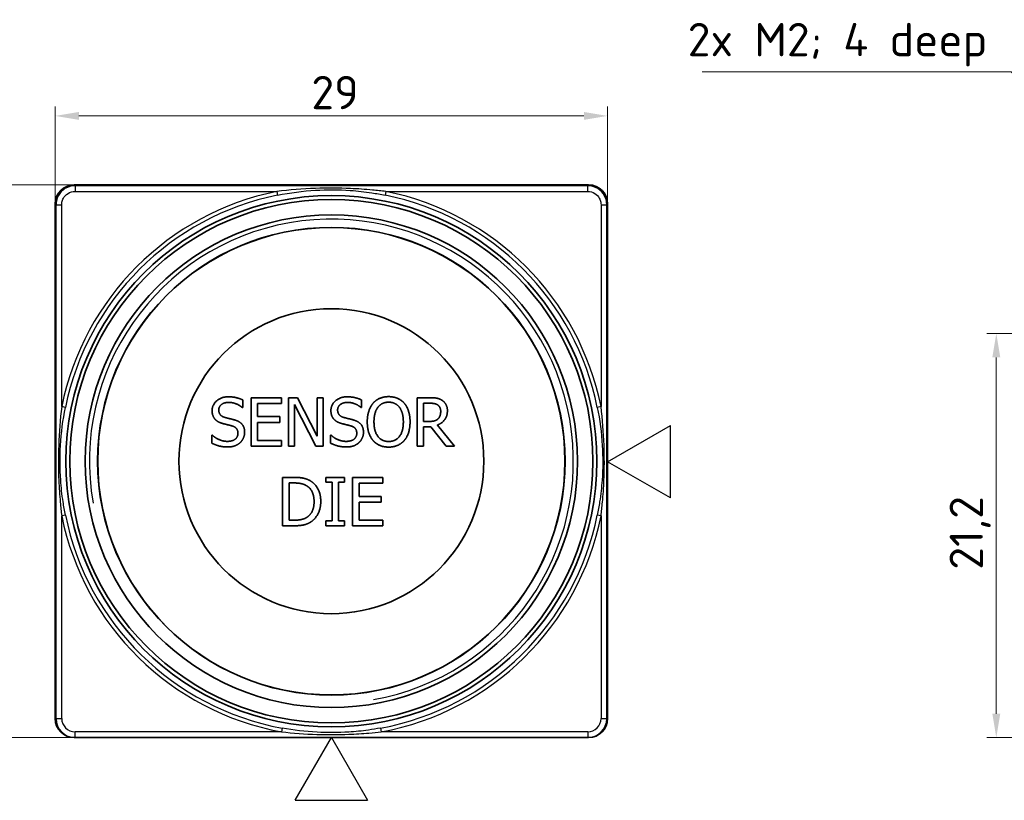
# Model space of a CAD drawing. Header units: millimetres. Extents: x 0 to 210, y 0 to 149.
# Tile 9 of 26: x 108 to 160, y 56 to 97. Entities that reach past the tile are written whole.
import ezdxf
from ezdxf.enums import TextEntityAlignment as Align

# ---------------------------------------------------------------- set-up
doc = ezdxf.new("R2010")
doc.units = ezdxf.units.MM
doc.header["$LTSCALE"] = 0.5
doc.layers.get('0').update_dxf_attribs({"lineweight": 25})
for name, color, linetype, lineweight in [('Bemaßung (ISO)', 7, 'Continuous', 18), ('Sichtbar (ISO)', 7, 'Continuous', 35), ('Sichtbar schmal (ISO)', 7, 'Continuous', 25), ('Skizziergeometrie (ISO)', 7, 'Continuous', 25), ('Symbol (ISO)', 7, 'Continuous', 18), ('Symbole(DIN) 2', 7, 'Continuous', 25)]:
    doc.layers.add(name, color=color, linetype=linetype, lineweight=lineweight)
doc.styles.add('Aktuell-DIN', font='arial.ttf')
doc.styles.add('Notiztext (DIN)', font='isocpeur.ttf')
doc.styles.add('Textstil35', font='arial.ttf')
doc.dimstyles.new('Standard (DIN)', dxfattribs={"dimscale": 0.5, "dimtxt": 3.5, "dimasz": 2.5, "dimexe": 1, "dimexo": 0, "dimgap": 0.7, "dimtad": 1, "dimtoh": 1, "dimrnd": 1e-08, "dimtxsty": 'Notiztext (DIN)', "dimcen": 0.09, "dimdle": 10, "dimclrd": 256, "dimclre": 256, "dimclrt": 256, "dimazin": 2, "dimtfac": 0.514286, "dimtdec": 4, "dimtmove": 0, "dimatfit": 3, "dimfxl": 1, "dimtolj": 1, "dimlwd": -1, "dimlwe": -1, "dimarcsym": 0})
doc.dimstyles.new('Standard (DIN)$7', dxfattribs={"dimscale": 0.5, "dimtxt": 3.5, "dimasz": 2.5, "dimexe": 1, "dimexo": 0, "dimgap": 0.7, "dimtad": 1, "dimtoh": 1, "dimrnd": 1e-08, "dimtxsty": 'Notiztext (DIN)', "dimcen": 0.09, "dimdle": 10, "dimclrd": 256, "dimclre": 256, "dimclrt": 256, "dimazin": 2, "dimtfac": 0.514286, "dimtdec": 4, "dimtmove": 0, "dimatfit": 3, "dimfxl": 1, "dimtolj": 1, "dimlwd": -1, "dimlwe": -1, "dimarcsym": 0})

# ---------------------------------------------------------------- blocks, each defined once
blk = doc.blocks.new('*D30')
at = {"layer": 'Bemaßung (ISO)', "transparency": 16777216}
for p, q in [((171.437, 80.813), (159.2, 80.813)), ((159.7, 79.563), (159.7, 60.863)), ((169.866, 59.613), (159.2, 59.613))]:
    blk.add_line(p, q, dxfattribs=at)
for points in [[(159.492, 79.563), (159.909, 79.563), (159.7, 80.813)], [(159.492, 60.863), (159.909, 60.863), (159.7, 59.613)]]:
    blk.add_solid(points, dxfattribs=at)
at = {"layer": 'Defpoints', "color": 0, "transparency": 16777216}
for p in [(171.437, 80.813), (159.7, 59.613), (169.866, 59.613)]:
    blk.add_point(p, dxfattribs=at)
at = {"layer": 'Bemaßung (ISO)', "transparency": 16777216, "insert": (157.25, 68.419), "char_height": 1.75, "attachment_point": 1, "rotation": 90, "style": 'Notiztext (DIN)'}
blk.add_mtext('\\A1;21,2', dxfattribs=at)
blk = doc.blocks.new('*D34')
at = {"layer": 'Bemaßung (ISO)', "transparency": 16777216}
for p, q in [((111.303, 88.613), (105.95, 88.613)), ((106.45, 87.363), (106.45, 60.863)), ((111.351, 59.613), (105.95, 59.613))]:
    blk.add_line(p, q, dxfattribs=at)
for points in [[(106.241, 87.363), (106.658, 87.363), (106.45, 88.613)], [(106.241, 60.863), (106.658, 60.863), (106.45, 59.613)]]:
    blk.add_solid(points, dxfattribs=at)
at = {"layer": 'Defpoints', "color": 0, "transparency": 16777216}
for p in [(111.303, 88.613), (106.45, 59.613), (111.351, 59.613)]:
    blk.add_point(p, dxfattribs=at)
at = {"layer": 'Bemaßung (ISO)', "transparency": 16777216, "insert": (104.35, 73.063), "char_height": 1.75, "attachment_point": 1, "rotation": 90, "style": 'Notiztext (DIN)'}
blk.add_mtext('\\A1;29', dxfattribs=at)
blk = doc.blocks.new('*D35')
at = {"layer": 'Bemaßung (ISO)', "transparency": 16777216}
for p, q in [((110.303, 64.641), (110.303, 92.73)), ((139.303, 64.641), (139.303, 92.73)), ((111.553, 92.23), (138.053, 92.23))]:
    blk.add_line(p, q, dxfattribs=at)
for points in [[(111.553, 92.438), (111.553, 92.022), (110.303, 92.23)], [(138.053, 92.438), (138.053, 92.022), (139.303, 92.23)]]:
    blk.add_solid(points, dxfattribs=at)
at = {"layer": 'Defpoints', "color": 0, "transparency": 16777216}
for p in [(139.303, 92.23), (110.303, 64.641), (139.303, 64.641)]:
    blk.add_point(p, dxfattribs=at)
at = {"layer": 'Bemaßung (ISO)', "transparency": 16777216, "insert": (123.753, 94.33), "char_height": 1.75, "attachment_point": 1, "style": 'Notiztext (DIN)'}
blk.add_mtext('\\A1;29', dxfattribs=at)
blk = doc.blocks.new('Spezielle Angaben')
at = {"layer": 'Skizziergeometrie (ISO)'}
for p, q in [((0, 0), (6.58, 3.8)), ((6.58, -3.8), (6.58, 3.8)), ((6.58, -3.8), (0, 0))]:
    blk.add_line(p, q, dxfattribs=at)
at = {"layer": 'Symbole(DIN) 2', "color": 7, "style": 'Aktuell-DIN'}
blk.add_attdef('Angaben:_001', (9.73, -1.06), '', height=3.5, dxfattribs=at)
at = {"layer": 'Symbole(DIN) 2', "color": 7, "style": 'Textstil35'}
blk.add_attdef('Position:', text='', height=2.5, dxfattribs=at).set_placement((2.5, 0), align=Align.MIDDLE_LEFT)

msp = doc.modelspace()

# ---------------------------------------------------------------- linework, layer by layer
at = {"layer": 'Sichtbar (ISO)'}
for p, q in [((111.303, 88.613), (138.303, 88.613)), ((110.303, 64.641), (110.303, 87.613)), ((139.303, 87.613), (139.303, 64.641)), ((120.152, 77.328), (120.152, 76.925)), ((120.595, 77.447), (122.184, 77.447)), ((120.595, 74.907), (120.595, 77.447)), ((120.932, 77.147), (120.932, 76.451)), ((122.184, 77.147), (120.932, 77.147)), ((122.184, 77.447), (122.184, 77.147)), ((122.554, 77.447), (123.034, 77.447)), ((122.554, 74.907), (122.554, 77.447)), ((122.869, 77.097), (122.869, 74.907)), ((123.993, 74.907), (122.869, 77.097)), ((123.034, 77.447), (124.057, 75.436)), ((124.057, 75.436), (124.057, 77.447)), ((124.057, 77.447), (124.372, 77.447)), ((124.372, 77.447), (124.372, 74.907)), ((126.389, 77.328), (126.389, 76.925)), ((129.304, 74.907), (129.304, 77.447)), ((129.304, 77.447), (129.958, 77.447)), ((129.641, 77.155), (129.641, 76.2)), ((129.977, 77.155), (129.641, 77.155)), ((120.152, 76.925), (120.127, 76.925)), ((126.389, 76.925), (126.364, 76.925)), ((120.932, 76.451), (122.099, 76.451)), ((122.099, 76.151), (120.932, 76.151)), ((120.932, 76.151), (120.932, 75.208)), ((122.099, 76.451), (122.099, 76.151)), ((129.641, 76.2), (129.938, 76.2)), ((130.366, 76.013), (131.269, 74.907)), ((118.524, 75.06), (118.524, 75.484)), ((118.524, 75.484), (118.549, 75.484)), ((124.761, 75.484), (124.786, 75.484)), ((124.761, 75.06), (124.761, 75.484)), ((130.028, 75.918), (129.641, 75.918)), ((129.641, 75.918), (129.641, 74.907)), ((130.831, 74.907), (130.028, 75.918)), ((120.932, 75.208), (122.184, 75.208)), ((122.184, 75.208), (122.184, 74.907)), ((122.184, 74.907), (120.595, 74.907)), ((122.869, 74.907), (122.554, 74.907)), ((124.372, 74.907), (123.993, 74.907)), ((129.641, 74.907), (129.304, 74.907)), ((131.269, 74.907), (130.831, 74.907)), ((122.245, 73.265), (122.823, 73.265)), ((122.245, 70.725), (122.245, 73.265)), ((122.839, 72.973), (122.582, 72.973)), ((122.582, 72.973), (122.582, 71.018)), ((124.515, 73.006), (124.515, 73.265)), ((124.515, 73.265), (125.499, 73.265)), ((124.838, 73.006), (124.515, 73.006)), ((124.838, 70.985), (124.838, 73.006)), ((125.176, 73.006), (125.176, 70.985)), ((125.499, 73.006), (125.176, 73.006)), ((125.499, 73.265), (125.499, 73.006)), ((125.917, 70.725), (125.917, 73.265)), ((125.917, 73.265), (127.506, 73.265)), ((127.506, 72.965), (126.254, 72.965)), ((126.254, 72.965), (126.254, 72.269)), ((127.506, 73.265), (127.506, 72.965)), ((126.254, 72.269), (127.421, 72.269)), ((126.254, 71.969), (126.254, 71.026)), ((127.421, 71.969), (126.254, 71.969)), ((127.421, 72.269), (127.421, 71.969)), ((122.582, 71.018), (122.839, 71.018)), ((124.515, 70.725), (124.515, 70.985)), ((124.515, 70.985), (124.838, 70.985)), ((125.176, 70.985), (125.499, 70.985)), ((125.499, 70.985), (125.499, 70.725)), ((126.254, 71.026), (127.506, 71.026)), ((127.506, 71.026), (127.506, 70.725)), ((122.829, 70.725), (122.245, 70.725)), ((125.499, 70.725), (124.515, 70.725)), ((127.506, 70.725), (125.917, 70.725)), ((110.303, 60.613), (110.303, 64.641)), ((139.303, 64.641), (139.303, 60.613)), ((111.303, 59.613), (111.351, 59.613)), ((111.351, 59.613), (138.256, 59.613)), ((138.256, 59.613), (138.303, 59.613))]:
    msp.add_line(p, q, dxfattribs=at)
for radius in [13.936, 13.731, 12.922, 12.268, 12.265, 12.26, 8]:
    msp.add_circle((124.803, 74.113), radius, dxfattribs=at)
for centre, start, end in [((111.303, 87.613), 90, 180), ((138.303, 87.613), 0, 90), ((111.303, 60.613), 180, 270), ((138.303, 60.613), 270, 0)]:
    msp.add_arc(centre, 1, start, end, dxfattribs=at)
for points in [[(118.543, 76.766), (118.543, 77.075), (119.024, 77.493), (119.397, 77.493)], [(119.419, 77.2), (119.185, 77.2), (118.895, 76.98), (118.895, 76.801)], [(119.397, 77.493), (119.611, 77.493), (119.99, 77.408), (120.152, 77.328)], [(120.127, 76.925), (120.006, 77.036), (119.627, 77.2), (119.419, 77.2)], [(124.779, 76.766), (124.779, 77.075), (125.261, 77.493), (125.634, 77.493)], [(125.656, 77.2), (125.422, 77.2), (125.131, 76.98), (125.131, 76.801)], [(125.634, 77.493), (125.848, 77.493), (126.226, 77.408), (126.389, 77.328)], [(126.364, 76.925), (126.243, 77.036), (125.864, 77.2), (125.656, 77.2)], [(126.687, 76.177), (126.687, 76.496), (126.846, 76.982), (126.992, 77.157)], [(126.992, 77.157), (127.14, 77.326), (127.554, 77.501), (127.809, 77.501)], [(127.811, 77.209), (127.628, 77.209), (127.352, 77.081), (127.247, 76.945)], [(127.809, 77.501), (128.069, 77.501), (128.484, 77.32), (128.628, 77.157)], [(128.373, 76.945), (128.272, 77.077), (127.988, 77.209), (127.811, 77.209)], [(128.628, 77.157), (128.773, 76.988), (128.933, 76.494), (128.933, 76.177)], [(129.958, 77.447), (130.176, 77.447), (130.471, 77.4), (130.604, 77.314)], [(130.38, 77.069), (130.308, 77.116), (130.117, 77.155), (129.977, 77.155)], [(130.541, 76.731), (130.541, 76.842), (130.462, 77.013), (130.38, 77.069)], [(130.604, 77.314), (130.738, 77.227), (130.893, 76.957), (130.893, 76.758)], [(118.707, 76.307), (118.629, 76.391), (118.543, 76.618), (118.543, 76.766)], [(118.895, 76.801), (118.895, 76.64), (119.065, 76.449), (119.226, 76.406)], [(124.944, 76.307), (124.866, 76.391), (124.779, 76.618), (124.779, 76.766)], [(125.131, 76.801), (125.131, 76.64), (125.302, 76.449), (125.463, 76.406)], [(127.247, 76.945), (127.146, 76.815), (127.039, 76.424), (127.039, 76.177)], [(128.581, 76.177), (128.581, 76.428), (128.472, 76.817), (128.373, 76.945)], [(130.893, 76.758), (130.893, 76.48), (130.609, 76.103), (130.366, 76.013)], [(130.397, 76.332), (130.471, 76.402), (130.541, 76.599), (130.541, 76.731)], [(119.127, 76.083), (118.995, 76.118), (118.788, 76.223), (118.707, 76.307)], [(119.586, 75.967), (119.469, 76), (119.273, 76.046), (119.127, 76.083)], [(119.226, 76.406), (119.333, 76.377), (119.644, 76.303), (119.747, 76.272)], [(119.899, 75.578), (119.899, 75.731), (119.749, 75.92), (119.586, 75.967)], [(119.747, 76.272), (120.008, 76.192), (120.251, 75.869), (120.251, 75.632)], [(125.364, 76.083), (125.232, 76.118), (125.024, 76.223), (124.944, 76.307)], [(125.823, 75.967), (125.706, 76), (125.51, 76.046), (125.364, 76.083)], [(125.463, 76.406), (125.57, 76.377), (125.881, 76.303), (125.983, 76.272)], [(126.136, 75.578), (126.136, 75.731), (125.986, 75.92), (125.823, 75.967)], [(125.983, 76.272), (126.245, 76.192), (126.488, 75.869), (126.488, 75.632)], [(126.99, 75.2), (126.844, 75.368), (126.687, 75.864), (126.687, 76.177)], [(127.039, 76.177), (127.039, 75.677), (127.459, 75.146), (127.811, 75.146)], [(127.811, 75.146), (128.163, 75.146), (128.581, 75.677), (128.581, 76.177)], [(128.933, 76.177), (128.933, 75.869), (128.777, 75.368), (128.628, 75.2)], [(129.938, 76.2), (130.084, 76.2), (130.316, 76.251), (130.397, 76.332)], [(118.549, 75.484), (118.715, 75.327), (119.137, 75.154), (119.333, 75.154)], [(119.333, 75.154), (119.613, 75.154), (119.899, 75.387), (119.899, 75.578)], [(120.251, 75.632), (120.251, 75.482), (120.13, 75.193), (120.02, 75.093)], [(124.786, 75.484), (124.952, 75.327), (125.374, 75.154), (125.57, 75.154)], [(125.57, 75.154), (125.85, 75.154), (126.136, 75.387), (126.136, 75.578)], [(126.488, 75.632), (126.488, 75.482), (126.366, 75.193), (126.257, 75.093)], [(119.358, 74.862), (119.082, 74.862), (118.695, 74.977), (118.524, 75.06)], [(120.02, 75.093), (119.899, 74.981), (119.59, 74.862), (119.358, 74.862)], [(125.594, 74.862), (125.319, 74.862), (124.932, 74.977), (124.761, 75.06)], [(126.257, 75.093), (126.136, 74.981), (125.827, 74.862), (125.594, 74.862)], [(127.809, 74.854), (127.552, 74.854), (127.14, 75.029), (126.99, 75.2)], [(128.628, 75.2), (128.472, 75.023), (128.058, 74.854), (127.809, 74.854)], [(122.823, 73.265), (123.181, 73.265), (123.589, 73.158), (123.733, 73.064)], [(123.51, 72.821), (123.375, 72.901), (123.068, 72.973), (122.839, 72.973)], [(123.733, 73.064), (123.978, 72.901), (124.247, 72.364), (124.247, 71.993)], [(123.895, 71.997), (123.895, 72.29), (123.702, 72.703), (123.51, 72.821)], [(123.541, 71.186), (123.718, 71.306), (123.895, 71.701), (123.895, 71.997)], [(124.247, 71.993), (124.247, 71.645), (123.965, 71.086), (123.729, 70.929)], [(123.729, 70.929), (123.535, 70.808), (123.138, 70.725), (122.829, 70.725)], [(122.839, 71.018), (123.064, 71.018), (123.403, 71.09), (123.541, 71.186)]]:
    msp.add_open_spline(points, degree=2, dxfattribs=at)
at = {"layer": 'Sichtbar schmal (ISO)'}
for p, q in [((111.35, 88.566), (111.303, 88.613)), ((138.256, 88.566), (111.35, 88.566)), ((111.35, 88.566), (111.35, 88.266)), ((138.256, 88.266), (138.256, 88.566)), ((111.35, 88.266), (121.938, 88.266)), ((121.938, 88.266), (121.978, 88.07)), ((127.668, 88.266), (127.628, 88.07)), ((127.668, 88.266), (138.256, 88.266)), ((110.35, 87.566), (110.35, 60.613)), ((110.35, 87.566), (110.65, 87.566)), ((110.65, 76.978), (110.65, 87.566)), ((138.956, 87.566), (139.256, 87.566)), ((138.956, 87.566), (138.956, 76.978)), ((139.256, 87.566), (139.303, 87.613)), ((139.256, 60.613), (139.256, 87.566)), ((110.846, 76.938), (110.65, 76.978)), ((138.956, 76.978), (138.76, 76.938)), ((110.846, 71.288), (110.65, 71.248)), ((110.65, 60.613), (110.65, 71.248)), ((138.956, 71.248), (138.76, 71.288)), ((138.956, 71.248), (138.956, 60.613)), ((110.35, 60.613), (110.303, 60.613)), ((110.35, 60.613), (110.65, 60.613)), ((138.956, 60.613), (139.256, 60.613)), ((139.303, 60.613), (139.256, 60.613)), ((122.218, 60.11), (122.182, 59.913)), ((127.388, 60.11), (127.424, 59.913)), ((122.182, 59.913), (111.351, 59.913)), ((111.351, 59.613), (111.351, 59.913)), ((138.256, 59.913), (127.424, 59.913)), ((138.256, 59.913), (138.256, 59.613))]:
    msp.add_line(p, q, dxfattribs=at)
for radius, start, end in [(14.44, 101.444, 168.556), (14.24, 101.444, 168.556), (14.24, 11.444, 78.556), (14.44, 11.444, 78.556), (12.7, 280, 190), (14.44, 191.444, 259.5427), (14.24, 191.444, 259.5427), (14.24, 280.4573, 348.556), (14.44, 280.4573, 348.556)]:
    msp.add_arc((124.803, 74.113), radius, start, end, dxfattribs=at)
for centre, major_axis, ratio, start_param, end_param in [((111.351, 60.613), (-1, 0), 0.999863, 0, 1.570796), ((111.351, 60.613), (-0.7, 0), 0.999657, 0, 1.570796), ((138.256, 60.613), (1, 0), 0.999863, 4.712389, 6.283185), ((138.256, 60.613), (0.7, 0), 0.999657, 4.712389, 6.283185)]:
    msp.add_ellipse(centre, major_axis=major_axis, ratio=ratio, start_param=start_param, end_param=end_param, dxfattribs=at)
for points, knots in [([(111.35, 88.566), (111.165, 88.566), (110.981, 88.513), (110.68, 88.326), (110.56, 88.201), (110.427, 87.963), (110.39, 87.864), (110.357, 87.697), (110.35, 87.631), (110.35, 87.566)], [-0.1094071, -0.1094071, -0.1094071, -0.1094071, -0.0705676, -0.0705676, -0.0355573, -0.0355573, -0.0136759, -0.0136759, 0, 0, 0, 0]), ([(127.668, 88.266), (127.432, 88.294), (127.196, 88.32), (126.577, 88.376), (126.195, 88.402), (125.198, 88.444), (124.581, 88.446), (123.285, 88.401), (122.607, 88.347), (121.938, 88.266)], [0, 0, 0, 0, 0.0721293, 0.0721293, 0.1875363, 0.1875363, 0.3721874, 0.3721874, 0.5770347, 0.5770347, 0.5770347, 0.5770347]), ([(121.978, 88.07), (122.638, 88.203), (123.306, 88.291), (124.584, 88.367), (125.192, 88.363), (126.176, 88.293), (126.553, 88.251), (127.162, 88.158), (127.396, 88.117), (127.628, 88.07)], [-0.5770347, -0.5770347, -0.5770347, -0.5770347, -0.3721874, -0.3721874, -0.1875363, -0.1875363, -0.0721293, -0.0721293, 0, 0, 0, 0]), ([(139.256, 87.566), (139.256, 87.631), (139.249, 87.697), (139.216, 87.864), (139.179, 87.963), (139.046, 88.201), (138.927, 88.326), (138.625, 88.513), (138.441, 88.566), (138.256, 88.566)], [-0.1094071, -0.1094071, -0.1094071, -0.1094071, -0.0957312, -0.0957312, -0.0738498, -0.0738498, -0.0388395, -0.0388395, 0, 0, 0, 0]), ([(110.65, 87.566), (110.65, 87.611), (110.655, 87.657), (110.678, 87.775), (110.704, 87.844), (110.797, 88.011), (110.881, 88.098), (111.092, 88.229), (111.221, 88.266), (111.35, 88.266)], [0, 0, 0, 0, 0.0136759, 0.0136759, 0.0355573, 0.0355573, 0.0705676, 0.0705676, 0.1094071, 0.1094071, 0.1094071, 0.1094071]), ([(138.256, 88.266), (138.385, 88.266), (138.514, 88.229), (138.725, 88.098), (138.809, 88.011), (138.902, 87.844), (138.928, 87.775), (138.951, 87.657), (138.956, 87.611), (138.956, 87.566)], [0, 0, 0, 0, 0.0388395, 0.0388395, 0.0738498, 0.0738498, 0.0957312, 0.0957312, 0.1094071, 0.1094071, 0.1094071, 0.1094071]), ([(110.65, 76.978), (110.569, 76.309), (110.515, 75.631), (110.47, 74.335), (110.472, 73.718), (110.514, 72.721), (110.54, 72.339), (110.596, 71.721), (110.622, 71.484), (110.65, 71.248)], [0, 0, 0, 0, 0.2048473, 0.2048473, 0.3894983, 0.3894983, 0.5049052, 0.5049052, 0.5770345, 0.5770345, 0.5770345, 0.5770345]), ([(110.846, 71.288), (110.799, 71.52), (110.758, 71.754), (110.665, 72.363), (110.623, 72.741), (110.553, 73.724), (110.549, 74.332), (110.625, 75.61), (110.713, 76.278), (110.846, 76.938)], [-0.5770345, -0.5770345, -0.5770345, -0.5770345, -0.5049052, -0.5049052, -0.3894983, -0.3894983, -0.2048473, -0.2048473, 0, 0, 0, 0]), ([(138.76, 76.938), (138.893, 76.278), (138.981, 75.61), (139.057, 74.332), (139.053, 73.724), (138.983, 72.741), (138.941, 72.363), (138.848, 71.754), (138.807, 71.52), (138.76, 71.288)], [-0.5770345, -0.5770345, -0.5770345, -0.5770345, -0.3721873, -0.3721873, -0.1875362, -0.1875362, -0.0721293, -0.0721293, 0, 0, 0, 0]), ([(138.956, 71.248), (138.984, 71.484), (139.01, 71.721), (139.066, 72.339), (139.092, 72.721), (139.134, 73.718), (139.136, 74.335), (139.091, 75.631), (139.037, 76.309), (138.956, 76.978)], [0, 0, 0, 0, 0.0721293, 0.0721293, 0.1875362, 0.1875362, 0.3721873, 0.3721873, 0.5770345, 0.5770345, 0.5770345, 0.5770345]), ([(127.388, 60.11), (127.175, 60.07), (126.961, 60.036), (126.403, 59.958), (126.058, 59.923), (125.159, 59.865), (124.603, 59.862), (123.435, 59.925), (122.823, 59.998), (122.218, 60.11)], [-0.5271606, -0.5271606, -0.5271606, -0.5271606, -0.4612655, -0.4612655, -0.3558334, -0.3558334, -0.187142, -0.187142, 0, 0, 0, 0]), ([(122.182, 59.913), (122.796, 59.845), (123.416, 59.801), (124.6, 59.762), (125.164, 59.764), (126.075, 59.8), (126.425, 59.821), (126.991, 59.868), (127.208, 59.889), (127.424, 59.913)], [0, 0, 0, 0, 0.187142, 0.187142, 0.3558334, 0.3558334, 0.4612655, 0.4612655, 0.5271606, 0.5271606, 0.5271606, 0.5271606])]:
    msp.add_open_spline(points, degree=3, knots=knots, dxfattribs=at)
for points in [[(138.256, 88.566), (138.271, 88.582), (138.287, 88.597), (138.303, 88.613)], [(110.35, 87.566), (110.335, 87.582), (110.319, 87.597), (110.303, 87.613)]]:
    msp.add_open_spline(points, degree=3, dxfattribs=at)

# ---------------------------------------------------------------- block references
at = {"xscale": 0.5, "yscale": 0.5, "zscale": 0.5}
msp.add_blockref('Spezielle Angaben', (139.303, 74.089), dxfattribs=at)
at = {"xscale": 0.5, "yscale": 0.5, "zscale": 0.5, "rotation": 270}
msp.add_blockref('Spezielle Angaben', (124.803, 59.613), dxfattribs=at)

# ---------------------------------------------------------------- texts
at = {"layer": 'Symbol (ISO)', "insert": (159.232, 94.831), "char_height": 1.75, "width": 15.45825, "attachment_point": 9, "line_spacing_factor": 0.6125, "style": 'Notiztext (DIN)'}
msp.add_mtext('{2x M2; 4 deep}', dxfattribs=at)

# ---------------------------------------------------------------- dimensions: what is measured, and where the dimension line sits
at = {"layer": 'Bemaßung (ISO)'}
dim = msp.add_linear_dim(base=(139.303, 92.23), p1=(110.303, 64.641), p2=(139.303, 64.641), dimstyle='Standard (DIN)', override={"dimtoh": 0, "dimdec": 2, "dimtp": 0, "dimtm": 0, "dimtdec": 4, "dimtofl": 0, "dimatfit": 1}, dxfattribs=at)
dim.commit()
dim.dimension.update_dxf_attribs({"geometry": '*D35', "text_midpoint": (124.803, 92.23), "dimtype": 160})
for base, p1, p2, angle, override, picture, middle in [((106.45, 59.613), (111.303, 88.613), (111.351, 59.613), 270, {"dimtoh": 0, "dimdec": 2, "dimtp": 0, "dimtm": 0, "dimtdec": 4, "dimtofl": 0, "dimatfit": 1}, '*D34', (106.45, 74.113)), ((159.7, 59.613), (171.437, 80.813), (169.866, 59.613), 90, {"dimtoh": 0, "dimdec": 2, "dimtp": 0, "dimtm": 0, "dimtdec": 2, "dimtofl": 0, "dimatfit": 1}, '*D30', (159.7, 70.213))]:
    dim = msp.add_linear_dim(base=base, p1=p1, p2=p2, angle=angle, dimstyle='Standard (DIN)', override=override, dxfattribs=at)
    dim.commit()
    dim.dimension.update_dxf_attribs({"geometry": picture, "text_midpoint": middle, "dimtype": 160})

# ---------------------------------------------------------------- leaders
at = {"layer": 'Symbol (ISO)', "annotation_type": 0, "has_hookline": 1, "hookline_direction": 1, "text_width": 14.962}
msp.add_leader([(174.08, 81.367), (160.482, 94.54), (159.232, 94.54)], dimstyle='Standard (DIN)$7', override={"dimgap": 0, "dimtad": 1}, dxfattribs=at)

doc.saveas('drawing.dxf')
